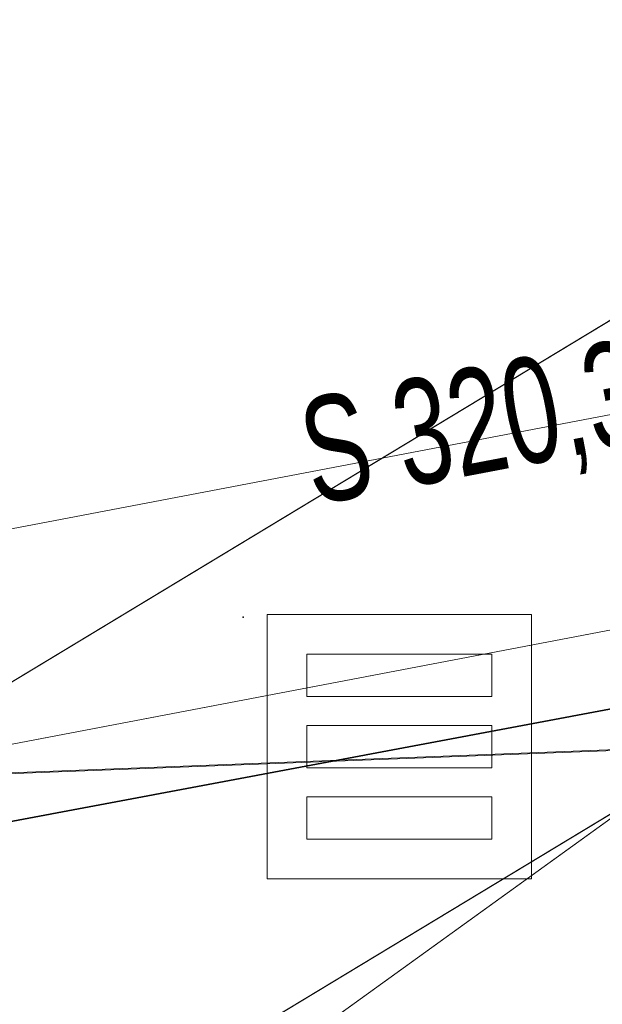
# Model space of a CAD drawing. Extents: x 3503739 to 3504470, y 5375172 to 5375561.
# Tile 86 of 121: x 3504138.2 to 3504139.3, y 5375386.53 to 5375388.39. Entities that reach past the tile are written whole.
import ezdxf

# ---------------------------------------------------------------- set-up
doc = ezdxf.new("R2010")
doc.units = 0
doc.header["$MEASUREMENT"] = 0
for name, color, linetype in [('68_BL_STREINLAUF', 7, 'Continuous'), ('_4WP_KANALISATIO', 7, 'Continuous'), ('BHM_WA', 7, 'Continuous'), ('K_FLURSTUECKE', 7, 'Continuous'), ('PUNKTHOEHENATTDEF', 7, 'Continuous'), ('PUNKTNUMMERNATTDEF', 7, 'Continuous'), ('PUNKTSPEZIFIKATION', 7, 'Continuous')]:
    doc.layers.add(name, color=color, linetype=linetype)
doc.styles.add('55', font='TXT', dxfattribs={"width": 0.7, "height": 0.2})

# ---------------------------------------------------------------- blocks, each defined once
blk = doc.blocks.new('PUNKT')
blk.add_point((0, 0))
at = {"layer": 'PUNKTHOEHENATTDEF', "linetype": 'Continuous', "flags": 1}
blk.add_attdef('PUNKTHOEHE', (1, -0.5), '', height=0.8, dxfattribs=at)
at = {"layer": 'PUNKTNUMMERNATTDEF', "linetype": 'Continuous', "flags": 1}
blk.add_attdef('PUNKTNUMMER', (1, 0.5), '', height=0.8, dxfattribs=at)
at = {"layer": 'PUNKTSPEZIFIKATION', "linetype": 'Continuous', "flags": 1}
blk.add_attdef('PUNKTSPEZIFIKATION', (1, -1.5), '', height=0.8, dxfattribs=at)
blk = doc.blocks.new('809')
at = {"color": 7, "linetype": 'Continuous', "lineweight": 13}
for points in [[(0, 0), (0.5, 0), (0.5, -0.5), (0, -0.5), (0, 0)], [(0.075005, -0.075005), (0.425003, -0.075005), (0.425003, -0.154999), (0.075005, -0.154999), (0.075005, -0.075005)], [(0.075005, -0.290001), (0.075005, -0.209999), (0.425003, -0.209999), (0.425003, -0.290001), (0.075005, -0.290001)], [(0.075005, -0.425003), (0.425003, -0.425003), (0.425003, -0.345001), (0.075005, -0.345001), (0.075005, -0.425003)]]:
    blk.add_lwpolyline(points, dxfattribs=at)

msp = doc.modelspace()

# ---------------------------------------------------------------- linework, layer by layer
at = {"layer": 'BHM_WA', "color": 252, "linetype": 'Continuous', "lineweight": 13}
msp.add_polyline3d([(3504133.9712, 5375386.7994, 0), (3504140.2637, 5375387.0411, 0), (3504140.5154, 5375386.8006, 0), (3504136.8479, 5375384.0502, 0), (3504141.9153, 5375387.1137, 0), (3504149.1475, 5375389.1597, 0), (3504149.2157, 5375393.0731, 0), (3504140.9514, 5375392.4242, 0), (3504140.8745, 5375387.5333, 0), (3504140.9514, 5375392.4242, 0), (3504133.9712, 5375386.7994, 0), (3504140.2637, 5375387.0411, 0), (3504140.8745, 5375387.5333, 0), (3504141.4515, 5375387.4849, 0), (3504149.2157, 5375393.0731, 0), (3504140.9514, 5375392.4242, 0), (3504140.9458, 5375392.4296, 0), (3504133.9605, 5375386.8007, 0)], dxfattribs=at)
at = {"layer": 'BHM_WA', "color": 254, "linetype": 'Continuous', "lineweight": 13}
for points in [[(3504135.9271, 5375387.0711, 0), (3504136.1253, 5375387.2775, 0), (3504137.0129, 5375386.4251, 0), (3504141.8656, 5375389.3588, 0), (3504142.2795, 5375388.6742, 0), (3504141.1386, 5375387.9845, 0), (3504142.2795, 5375388.6742, 0), (3504141.8656, 5375389.3588, 0), (3504140.8939, 5375388.7714, 0), (3504137.8805, 5375386.9496, 0), (3504137.8618, 5375386.9383, 0), (3504137.0129, 5375386.4251, 0), (3504136.5355, 5375386.8835, 0), (3504136.5211, 5375386.8974, 0), (3504136.1253, 5375387.2775, 0), (3504135.9271, 5375387.0711, 0)], [(3504136.9014, 5375385.4229, 0), (3504142.2795, 5375388.6742, 0), (3504141.8656, 5375389.3588, 0), (3504140.8939, 5375388.7714, 0), (3504137.8805, 5375386.9496, 0)], [(3504140.8939, 5375388.7714, 0), (3504137.8805, 5375386.9496, 0)], [(3504136.9014, 5375385.4229, 0), (3504139.5214, 5375387.0068, 0), (3504139.5317, 5375387.013, 0), (3504140.8791, 5375387.8276, 0), (3504140.8807, 5375387.8285, 0), (3504140.8827, 5375387.8298, 0), (3504140.8847, 5375387.831, 0), (3504140.8867, 5375387.8322, 0), (3504140.8887, 5375387.8334, 0), (3504140.8907, 5375387.8346, 0), (3504140.8926, 5375387.8357, 0), (3504140.8945, 5375387.8369, 0), (3504140.8963, 5375387.838, 0), (3504140.8981, 5375387.839, 0), (3504140.8998, 5375387.8401, 0), (3504140.9015, 5375387.8411, 0), (3504140.9031, 5375387.8421, 0), (3504140.9047, 5375387.843, 0), (3504140.9062, 5375387.8439, 0), (3504140.9076, 5375387.8448, 0), (3504140.909, 5375387.8456, 0), (3504140.9115, 5375387.8472, 0), (3504140.9137, 5375387.8485, 0), (3504142.2795, 5375388.6742, 0)], [(3504135.9413, 5375386.9962, 0), (3504139.9593, 5375387.7624, 0), (3504140.0981, 5375387.0348, 0), (3504140.0989, 5375387.0306, 0), (3504140.1132, 5375386.9552, 0), (3504137.5584, 5375385.1128, 0), (3504137.4757, 5375385.5464, 0), (3504139.4996, 5375387.0059, 0), (3504139.5083, 5375387.0121, 0), (3504139.9929, 5375387.3615, 0), (3504137.8205, 5375386.9473, 0), (3504137.7488, 5375386.9336, 0), (3504136.0163, 5375386.6032, 0), (3504139.9929, 5375387.3615, 0), (3504139.5083, 5375387.0121, 0), (3504139.4996, 5375387.0059, 0), (3504137.4757, 5375385.5464, 0), (3504137.5584, 5375385.1128, 0), (3504140.1132, 5375386.9552, 0), (3504139.9593, 5375387.7624, 0), (3504135.9413, 5375386.9962, 0)], [(3504135.9413, 5375386.9962, 0), (3504139.9593, 5375387.7624, 0), (3504140.0981, 5375387.0348, 0), (3504140.0989, 5375387.0306, 0), (3504140.1132, 5375386.9552, 0), (3504137.5584, 5375385.1128, 0), (3504137.4757, 5375385.5464, 0), (3504139.4996, 5375387.0059, 0), (3504139.5083, 5375387.0121, 0), (3504139.9929, 5375387.3615, 0), (3504137.8205, 5375386.9473, 0), (3504137.7488, 5375386.9336, 0), (3504136.0163, 5375386.6032, 0), (3504139.9929, 5375387.3615, 0), (3504137.4757, 5375385.5464, 0), (3504137.5584, 5375385.1128, 0), (3504140.1132, 5375386.9552, 0), (3504139.9593, 5375387.7624, 0), (3504135.9413, 5375386.9962, 0)], [(3504137.4375, 5375385.7469, 0), (3504140.0432, 5375387.3223, 0), (3504139.5317, 5375387.013, 0), (3504139.5214, 5375387.0068, 0), (3504137.4375, 5375385.7469, 0)], [(3504134.2822, 5375386.813, 0), (3504140.2658, 5375387.0428, 0), (3504140.2718, 5375387.0431, 0), (3504140.2724, 5375387.0431, 0), (3504140.2731, 5375387.0431, 0), (3504140.2741, 5375387.0432, 0), (3504140.2754, 5375387.0432, 0), (3504140.2773, 5375387.0433, 0), (3504140.2802, 5375387.0434, 0), (3504140.2848, 5375387.0436, 0), (3504140.2936, 5375387.0439, 0), (3504140.3155, 5375387.0448, 0), (3504140.4611, 5375387.0504, 0), (3504140.7368, 5375387.0609, 0), (3504140.8003, 5375387.0634, 0), (3504140.807, 5375387.0636, 0), (3504140.8079, 5375387.0599, 0), (3504140.8086, 5375387.0575, 0)], [(3504134.2822, 5375386.813, 0), (3504140.2658, 5375387.0428, 0)]]:
    msp.add_polyline3d(points, dxfattribs=at)
at = {"layer": 'K_FLURSTUECKE', "color": 252, "linetype": 'Continuous', "lineweight": 35}
for p, q in [((3504145.7845, 5375388.2971), (3504126.1555, 5375384.6129)), ((3504126.1555, 5375384.6129), (3504145.7845, 5375388.2971)), ((3504145.7845, 5375388.2971), (3504126.1555, 5375384.6129)), ((3504126.1555, 5375384.6129), (3504145.7845, 5375388.2971))]:
    msp.add_line(p, q, dxfattribs=at)

# ---------------------------------------------------------------- block references
at = {"layer": '68_BL_STREINLAUF', "color": 7}
for name, p in [('809', (3504138.6703, 5375387.2623)), ('PUNKT', (3504138.6253, 5375387.2573))]:
    msp.add_blockref(name, p, dxfattribs=at)

# ---------------------------------------------------------------- texts
at = {"layer": '_4WP_KANALISATIO', "color": 1, "linetype": 'Continuous', "style": '55', "width": 0.7}
msp.add_text('S 320,39 (bhm)', height=0.2, rotation=10.7963, dxfattribs=at).set_placement((3504138.7584, 5375387.4689))

doc.saveas('drawing.dxf')
